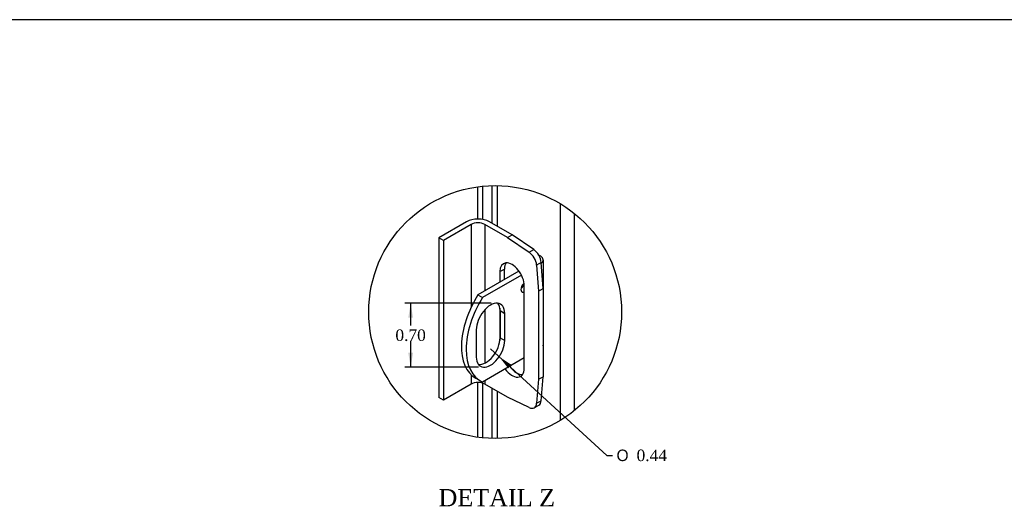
# Model space of a CAD drawing. Header units: inches. Extents: x 1 to 240, y -1 to 159.
# Tile 73 of 77: x 110 to 195, y 117 to 159. Entities that reach past the tile are written whole.
import ezdxf
from ezdxf.enums import TextEntityAlignment as Align
from ezdxf.lldxf.tags import DXFTag

# ---------------------------------------------------------------- set-up
doc = ezdxf.new("R2010")
doc.units = ezdxf.units.IN
doc.header["$MEASUREMENT"] = 0
for name, color, linetype in [('COM40153-1', 7, 'Continuous'), ('COM40153-2', 7, 'Continuous'), ('COM48601', 7, 'Continuous'), ('COM70726-3', 7, 'Continuous'), ('Default', 7, 'Continuous')]:
    doc.layers.add(name, color=color, linetype=linetype)
doc.styles.add('SEACAD_Solid_Edge_ANSI1_Symbols', font='txt')
doc.styles.add('SEACAD_Times_New_Roman', font='times.ttf')
tags = doc.linetypes.add('CENTER2', pattern=[1.125, 0.75, -0.125, 0.125, -0.125]).pattern_tags.tags
tags[10:11] = [DXFTag(74, 4), DXFTag(75, 0), DXFTag(340, '0'), DXFTag(46, 0.0), DXFTag(50, 0.0), DXFTag(44, 0.0), DXFTag(45, 0.0)]
tags[8:9] = [DXFTag(74, 4), DXFTag(75, 0), DXFTag(340, '0'), DXFTag(46, 0.0), DXFTag(50, 0.0), DXFTag(44, 0.0), DXFTag(45, 0.0)]
tags[6:7] = [DXFTag(74, 4), DXFTag(75, 0), DXFTag(340, '0'), DXFTag(46, 0.0), DXFTag(50, 0.0), DXFTag(44, 0.0), DXFTag(45, 0.0)]
tags[4:5] = [DXFTag(74, 4), DXFTag(75, 0), DXFTag(340, '0'), DXFTag(46, 0.0), DXFTag(50, 0.0), DXFTag(44, 0.0), DXFTag(45, 0.0)]
doc.dimstyles.new('HAMMOND_(STH_-_240x160)', dxfattribs={"dimtxt": 1, "dimasz": 1.25, "dimexe": 0.5, "dimexo": 0.5, "dimgap": 0.25, "dimtad": 0, "dimtih": 1, "dimtoh": 1, "dimlfac": 0.125, "dimzin": 0, "dimdsep": 46, "dimtxsty": 'SEACAD_Times_New_Roman', "dimblk1": '_SE_FILLED', "dimblk2": '_SE_FILLED', "dimsah": 1, "dimcen": 0.5, "dimadec": 0, "dimazin": 0, "dimtfac": 0.8, "dimtofl": 0, "dimtmove": 0, "dimatfit": 3, "dimfxl": 1, "dimtolj": 1, "dimtzin": 0, "dimarcsym": 0})

# ---------------------------------------------------------------- blocks, each defined once
blk = doc.blocks.new('SE4')
at = {"layer": 'COM40153-1', "color": 7, "linetype": 'Continuous'}
for p, q in [((154.675, 138.762), (154.833, 138.671)), ((155.086, 130.969), (155.086, 138.318)), ((152.969, 137.36), (149.402, 135.3)), ((153.183, 137.012), (149.809, 135.065)), ((149.402, 135.3), (149.809, 135.065)), ((151.323, 133.92), (151.73, 133.685)), ((151.323, 133.92), (151.323, 131.549)), ((151.73, 131.314), (151.73, 133.685)), ((149.258, 132.258), (149.258, 129.887)), ((151.323, 131.549), (151.73, 131.314)), ((153.43, 129.807), (149.809, 127.716)), ((149.208, 128.05), (149.615, 127.815))]:
    blk.add_line(p, q, dxfattribs=at)
for centre, major_axis, start_param, end_param in [((154.222, 138.318), (-0.864, 0), 2.479804, 3.926991), ((153.498, 135.973), (-0.25, -0.433), 4.173576, 6.283185), ((153.091, 136.208), (0.25, 0.433), 4.093609, 5.128428), ((152.208, 133.246), (3, 5.196), 1.508132, 3.141593), ((153.498, 135.973), (-0.25, -0.433), 0, 0.591073), ((152.615, 133.011), (3, 5.196), 1.508132, 3.204257), ((150.494, 132.972), (-0.874, -1.514), 2.356194, 5.497787), ((150.087, 133.207), (-0.874, -1.514), 2.356194, 2.906426), ((150.494, 130.601), (0.874, 1.514), 2.356194, 5.497787), ((150.087, 130.836), (0.874, 1.514), 3.37676, 5.497787), ((154.222, 130.969), (-0.864, 0), 2.904836, 3.141593)]:
    blk.add_ellipse(centre, major_axis=major_axis, ratio=0.57735, start_param=start_param, end_param=end_param, dxfattribs=at)
at = {"layer": 'COM40153-2', "color": 7, "linetype": 'Continuous'}
for p, q in [((148.415, 141.641), (146.011, 140.253)), ((148.811, 141.412), (146.407, 140.024)), ((148.811, 141.412), (148.811, 134.219)), ((149.999, 141.412), (149.999, 135.645)), ((151.968, 140.276), (149.999, 141.412)), ((152.364, 140.504), (150.395, 141.641)), ((151.968, 140.276), (152.364, 140.504)), ((154.254, 139.222), (152.364, 140.504)), ((146.011, 140.253), (146.011, 126.372)), ((146.407, 140.024), (146.011, 140.253)), ((146.407, 140.024), (146.407, 126.144)), ((151.968, 140.276), (153.858, 138.994)), ((153.858, 138.994), (154.254, 139.222)), ((154.896, 138.109), (154.501, 137.88)), ((154.501, 137.88), (154.666, 135.602)), ((155.062, 135.831), (154.896, 138.109)), ((151.309, 137.309), (151.705, 137.537)), ((151.309, 137.309), (151.309, 136.401)), ((151.705, 136.629), (151.705, 137.537)), ((153.43, 128.899), (153.43, 136.084)), ((154.666, 135.602), (155.062, 135.831)), ((154.666, 135.602), (154.666, 127.953)), ((155.062, 135.831), (155.062, 128.182)), ((149.999, 133.993), (149.999, 129.361)), ((151.309, 134.13), (151.309, 131.323)), ((148.811, 127.532), (146.407, 126.144)), ((148.811, 128.35), (148.811, 127.532)), ((149.999, 127.826), (149.999, 127.532)), ((151.968, 126.395), (149.999, 127.532)), ((154.666, 127.953), (154.501, 125.866)), ((154.666, 127.953), (155.062, 128.182)), ((154.896, 126.095), (155.062, 128.182)), ((146.407, 126.144), (146.011, 126.372)), ((153.858, 125.495), (151.968, 126.395)), ((154.501, 125.866), (154.896, 126.095)), ((154.296, 125.478), (154.692, 125.707))]:
    blk.add_line(p, q, dxfattribs=at)
for centre, major_axis, start_param, end_param in [((149.405, 141.069), (-1.4, 0), 3.926991, 5.497787), ((149.405, 141.069), (-0.84, 0), 3.926991, 5.497787), ((153.796, 138.216), (0.5, -0.866), 0.872665, 2.268928), ((154.192, 138.444), (-0.5, 0.866), 4.014257, 5.410521), ((152.369, 136.696), (0.75, -1.299), 0.785398, 3.926991), ((152.765, 136.925), (0.75, -1.299), 3.408746, 3.926991), ((152.369, 129.511), (-0.75, 1.299), 1.754737, 3.926991), ((152.765, 129.74), (-0.75, 1.299), 1.754737, 2.87444), ((149.405, 127.189), (0.84, 0), 0.785398, 2.356194), ((153.796, 126.344), (-0.5, 0.866), 2.443461, 3.839724), ((154.192, 126.573), (-0.5, 0.866), 3.141593, 3.839724)]:
    blk.add_ellipse(centre, major_axis=major_axis, ratio=0.57735, start_param=start_param, end_param=end_param, dxfattribs=at)
at = {"layer": 'COM48601', "color": 7, "linetype": 'Continuous'}
for p, q in [((149.374, 144.681), (149.374, 141.877)), ((149.814, 141.842), (149.814, 144.734)), ((150.606, 144.784), (150.606, 141.519)), ((151.078, 144.786), (151.078, 141.247)), ((149.374, 127.674), (149.374, 122.916)), ((149.814, 122.864), (149.814, 127.613)), ((150.606, 127.182), (150.606, 122.814)), ((151.078, 126.909), (151.078, 122.811))]:
    blk.add_line(p, q, dxfattribs=at)
at = {"layer": 'COM70726-3', "color": 7, "linetype": 'Continuous'}
for p, q in [((156.57, 124.386), (156.57, 143.212)), ((157.791, 125.24), (157.791, 142.358))]:
    blk.add_line(p, q, dxfattribs=at)
blk = doc.blocks.new('DMBLK2243')
at = {"layer": 'Default', "linetype": 'Continuous'}
blk.add_hatch(color=7, dxfattribs=at).paths.add_polyline_path([(152.313, 129.217), (151.25, 129.908), (152.032, 128.91)])
at = {"layer": 'Default', "color": 7, "linetype": 'Continuous'}
for p, q in [((150.494, 130.601), (160.6, 121.346)), ((160.6, 121.346), (161.1, 121.346))]:
    blk.add_line(p, q, dxfattribs=at)
for s, style, p in [('O', 'SEACAD_Solid_Edge_ANSI1_Symbols', (161.45, 121.846)), ('0.44', 'SEACAD_Times_New_Roman', (163.19, 121.846))]:
    blk.add_text(s, height=1, dxfattribs=dict(at, style=style)).set_placement(p, align=Align.TOP_LEFT)
blk = doc.blocks.new('_SE_FILLED')
at = {"color": 0}
blk.add_line((0, 0), (-1, 0), dxfattribs=at)
blk.add_solid([(0, 0), (-1, -0.1665), (-1, 0.1665), (0, 0)], dxfattribs=at)
blk = doc.blocks.new('DMBLK2274')
at = {"layer": 'Default', "linetype": 'Continuous'}
for points in [[(143.348, 133.317), (143.765, 133.317), (143.557, 134.567)], [(143.348, 130.255), (143.557, 129.005), (143.765, 130.255)]]:
    blk.add_hatch(color=7, dxfattribs=at).paths.add_polyline_path(points)
at = {"layer": 'Default', "color": 7, "linetype": 'Continuous'}
for p, q in [((150.547, 134.567), (143.057, 134.567)), ((143.557, 132.636), (143.557, 134.567)), ((143.557, 129.005), (143.557, 131.286)), ((149.442, 129.005), (143.057, 129.005))]:
    blk.add_line(p, q, dxfattribs=at)
at = {"layer": 'Default', "color": 7, "linetype": 'Continuous', "style": 'SEACAD_Times_New_Roman'}
blk.add_text('0.70', height=1, dxfattribs=at).set_placement((142.23, 132.286), align=Align.TOP_LEFT)
blk = doc.blocks.new('BORDER')
at = {"layer": 'Default', "color": 7, "linetype": 'Continuous'}
blk.add_line((0, 27.86), (-41.86, 27.86), dxfattribs=at)

msp = doc.modelspace()

# ---------------------------------------------------------------- linework, layer by layer
at = {"color": 7, "linetype": 'CENTER2'}
msp.add_circle((150.9, 133.799), 10.989, dxfattribs=at)

# ---------------------------------------------------------------- block references
at = {"layer": 'Default', "color": 7, "xscale": 5.7, "yscale": 5.7, "zscale": 5.7}
msp.add_blockref('BORDER', (239.562, 0.401), dxfattribs=at)
at = {"layer": 'Default'}
msp.add_blockref('SE4', (0, 0), dxfattribs=at)

# ---------------------------------------------------------------- texts
at = {"layer": 'Default', "color": 7, "linetype": 'Continuous', "style": 'SEACAD_Times_New_Roman'}
msp.add_text('DETAIL Z', height=1.5, dxfattribs=at).set_placement((145.977, 118.417), align=Align.TOP_LEFT)

# ---------------------------------------------------------------- dimensions: what is measured, and where the dimension line sits
at = {"layer": 'Default', "color": 7, "linetype": 'Continuous'}
dim = msp.add_linear_dim(base=(143.557, 134.567), p1=(149.942, 129.005), p2=(151.047, 134.567), angle=90, text='\\A1;<>', dimstyle='HAMMOND_(STH_-_240x160)', dxfattribs=at)
dim.commit()
dim.dimension.update_dxf_attribs({"geometry": 'DMBLK2274', "text_midpoint": (143.557, 131.786), "dimtype": 160})
dim = msp.add_radius_dim(center=(150.494, 130.601), mpoint=(151.257, 129.917), text='\\A1;<>', dimstyle='HAMMOND_(STH_-_240x160)', dxfattribs=at)
dim.commit()
dim.dimension.update_dxf_attribs({"geometry": 'DMBLK2243', "text_midpoint": (161.1, 121.346), "dimtype": 164})

doc.saveas('drawing.dxf')
